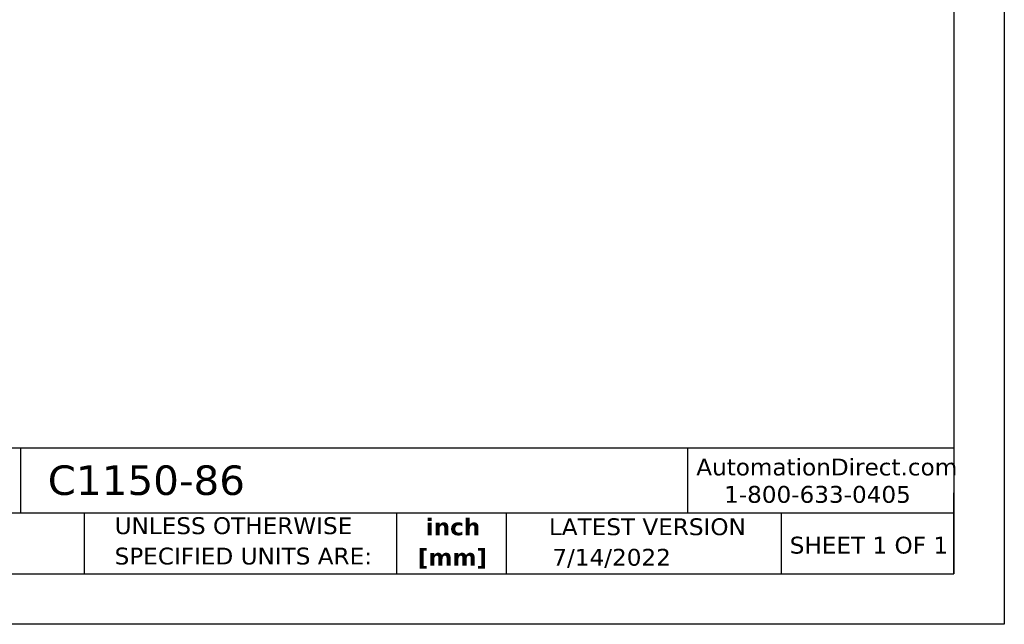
# Model space of a CAD drawing. Header units: inches. Extents: x 0 to 11, y 0 to 8.5.
# Tile 3 of 5: x 6.1 to 11, y 0 to 3. Entities that reach past the tile are written whole.
import ezdxf

# ---------------------------------------------------------------- set-up
doc = ezdxf.new("R2010")
doc.units = ezdxf.units.IN
doc.header["$MEASUREMENT"] = 0
doc.linetypes.add('SLD-Solid', pattern=[0])
doc.layers.add('TEXT', color=140, linetype='SLD-Solid', lineweight=25)
doc.styles.add('SLDTEXTSTYLE0', font='VERDANA.TTF')
doc.styles.add('SLDTEXTSTYLE1', font='VERDANAB.TTF')

# ---------------------------------------------------------------- blocks, each defined once
blk = doc.blocks.new('SW_NOTE_0')
at = {"layer": 'TEXT', "color": 0, "char_height": 0.08333, "attachment_point": 2, "style": 'SLDTEXTSTYLE1'}
for s, insert in [('inch', (0.125, 0.1058)), ('[mm]', (0.1222, -0.0446))]:
    blk.add_mtext(s, dxfattribs=dict(at, insert=insert))
blk = doc.blocks.new('SW_NOTE_0_1')
at = {"layer": 'TEXT', "color": 0, "char_height": 0.083333, "attachment_point": 1, "style": 'SLDTEXTSTYLE0'}
for s, insert in [('UNLESS OTHERWISE ', (0, 0.1058)), ('SPECIFIED UNITS ARE:', (0, -0.0446))]:
    blk.add_mtext(s, dxfattribs=dict(at, insert=insert))

msp = doc.modelspace()

# ---------------------------------------------------------------- linework, layer by layer
at = {"color": 7, "linetype": 'SLD-Solid'}
for p, q in [((11.0001, 8.5001), (11.0001, 0.0001)), ((11.0001, 0.0001), (0.0001, 0.0001))]:
    msp.add_line(p, q, dxfattribs=at)
at = {"layer": 'TEXT'}
for p, q in [((10.75, 8.25), (10.75, 0.25)), ((10.75, 0.8711), (0.25, 0.8711)), ((6.1322, 0.8711), (6.1322, 0.55)), ((9.4321, 0.8711), (9.4321, 0.55)), ((10.75, 0.25), (10.75, 0.65)), ((10.75, 0.55), (0.25, 0.55)), ((6.448, 0.55), (6.448, 0.25)), ((7.9931, 0.55), (7.9931, 0.25)), ((8.5359, 0.55), (8.5359, 0.25)), ((9.8956, 0.55), (9.8956, 0.25)), ((0.25, 0.25), (10.75, 0.25))]:
    msp.add_line(p, q, dxfattribs=at)

# ---------------------------------------------------------------- block references
for name, p in [('SW_NOTE_0_1', (6.5987, 0.4241)), ('SW_NOTE_0', (8.1476, 0.4184))]:
    msp.add_blockref(name, p, dxfattribs=at)

# ---------------------------------------------------------------- texts
at = {"layer": 'TEXT', "style": 'SLDTEXTSTYLE0'}
for s, insert, char_height, attachment_point in [('C1150-86', (6.268, 0.7863), 0.14583, 1), ('AutomationDirect.com', (9.4762, 0.8203), 0.083333, 1), ('1-800-633-0405', (9.6138, 0.6849), 0.083333, 1), ('LATEST VERSION', (9.2343, 0.5246), 0.083333, 2), ('SHEET 1 OF 1', (9.9386, 0.4335), 0.083333, 1), ('7/14/2022', (8.7643, 0.3735), 0.08333, 1)]:
    msp.add_mtext(s, dxfattribs=dict(at, insert=insert, char_height=char_height, attachment_point=attachment_point))

doc.saveas('drawing.dxf')
